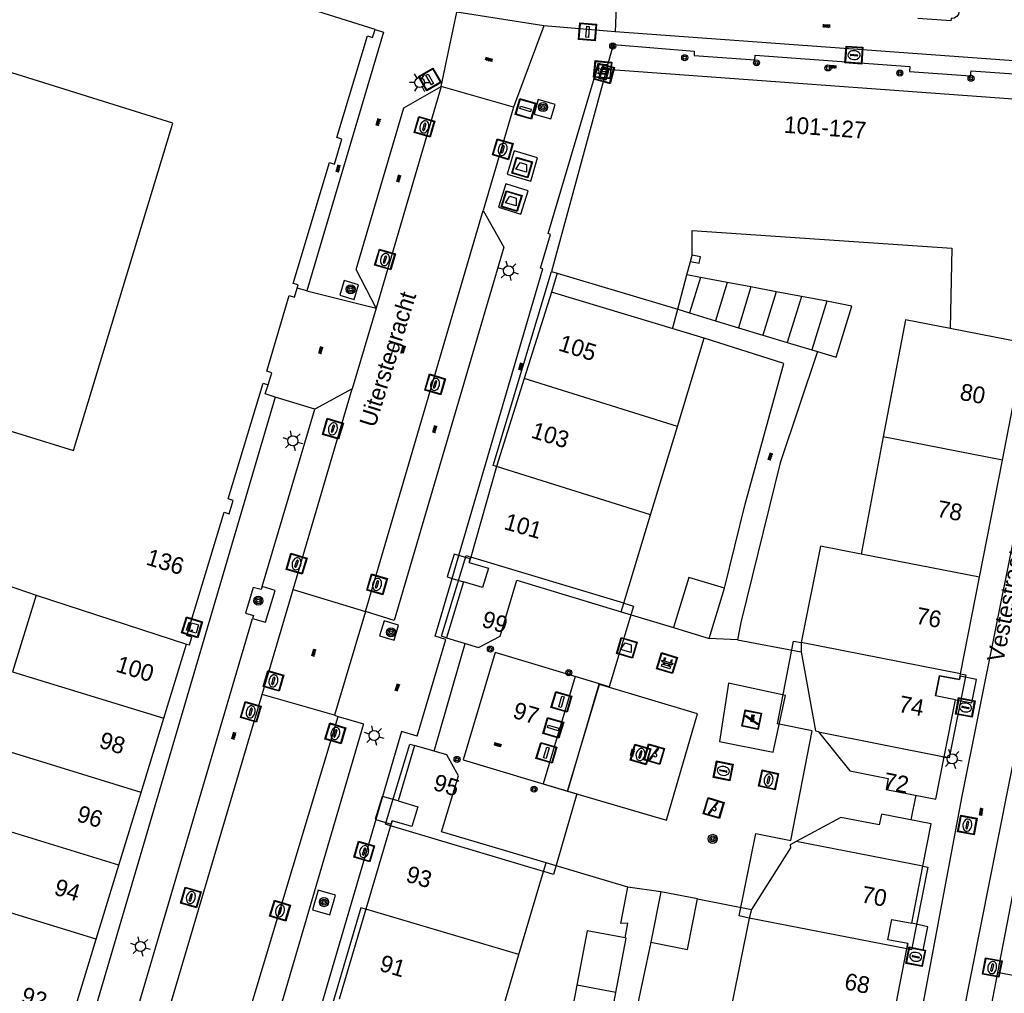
# Model space of a CAD drawing. Header units: metres. Extents: x 93870 to 95789, y 463036 to 464040.
# Tile 90 of 256: x 94176 to 94235, y 463757 to 463815. Entities that reach past the tile are written whole.
import ezdxf
from ezdxf.enums import TextEntityAlignment as Align

# ---------------------------------------------------------------- set-up
doc = ezdxf.new("R2010")
doc.units = ezdxf.units.M
doc.header["$LTSCALE"] = 25.4
for name, color, linetype in [('B_BEBOUWINGSGRENS_0', 1, 'Continuous'), ('B_BEBOUWINGSGRENS_1', 1, 'Continuous'), ('B_OVERBOUWLIJN_LIJN_1', 7, 'Continuous'), ('B_TUSSENMUUR_0', 7, 'Continuous'), ('G_GRENS_ALGEMEEN_0', 7, 'Continuous'), ('Q_AFVAL_APART_PLAATS_0', 7, 'Continuous'), ('Q_AFVALBAK_0', 7, 'Continuous'), ('Q_BANK_0', 7, 'Continuous'), ('Q_BOOM_0', 3, 'Continuous'), ('Q_BRANDKRAAN_0', 5, 'Continuous'), ('Q_CAI-KAST_0', 10, 'Continuous'), ('Q_ELEKTRAKAST_0', 7, 'Continuous'), ('Q_INSPECTIE_OF_RIOOLPUT_0', 253, 'Continuous'), ('Q_KOLK_0', 254, 'Continuous'), ('Q_LICHTMAST_0', 2, 'Continuous'), ('Q_PILAAR', 10, 'Continuous'), ('Q_PILAAR_0', 10, 'Continuous'), ('Q_SPEELVOORZIENING_0', 45, 'Continuous'), ('Q_STRAATNAAMBORD_0', 7, 'Continuous'), ('Q_VERKEERSBORDPAAL_0', 40, 'Continuous'), ('S_GBKN_SYMBOOL_OV_GROOT_0', 7, 'Continuous'), ('T_MUUR_30CM_0', 10, 'Continuous'), ('V_WEGGRENS_0', 7, 'Continuous'), ('Z_GBKN_HUISNUMMER_0', 252, 'Continuous'), ('Z_STRAATNAAM_0', 252, 'Continuous')]:
    doc.layers.add(name, color=color, linetype=linetype)
doc.layers.add('Q_PAAL_STEEN_0', color=7, linetype='Continuous', true_color=0xa97373)

# ---------------------------------------------------------------- blocks, each defined once
blk = doc.blocks.new('Q_AFVAL_APART_PLAATS')
for points in [[(-0.5, 0.5), (0.5, 0.5), (0.5, -0.5), (-0.5, -0.5)], [(-0.336, 0.197), (0.331, 0.197), (0.19, -0.251), (-0.196, -0.251)]]:
    blk.add_lwpolyline(points, close=True)
blk.add_lwpolyline([(-0.442, 0.464), (0.438, 0.464, -0.414214), (0.459, 0.442), (0.459, -0.437, -0.414214), (0.438, -0.459), (-0.442, -0.459, -0.414214), (-0.463, -0.437), (-0.463, 0.442, -0.414214), (-0.442, 0.464)], format="xyb")
blk = doc.blocks.new('Q_AFVALBAK')
for points in [[(-0.5, 0.5), (0.5, 0.5), (0.5, -0.5), (-0.5, -0.5)], [(-0.336, 0.197), (0.331, 0.197), (0.19, -0.251), (-0.196, -0.251)]]:
    blk.add_lwpolyline(points, close=True)
blk.add_lwpolyline([(-0.442, 0.464), (0.438, 0.464, -0.414214), (0.459, 0.442), (0.459, -0.437, -0.414214), (0.438, -0.459), (-0.442, -0.459, -0.414214), (-0.463, -0.437), (-0.463, 0.442), (-0.463, 0.444), (-0.463, 0.446), (-0.463, 0.448), (-0.462, 0.45), (-0.461, 0.451), (-0.46, 0.453), (-0.459, 0.455), (-0.458, 0.456), (-0.457, 0.457), (-0.456, 0.459), (-0.454, 0.46), (-0.453, 0.461), (-0.451, 0.462), (-0.449, 0.462), (-0.447, 0.463), (-0.446, 0.463), (-0.444, 0.464), (-0.442, 0.464)], format="xyb")
blk = doc.blocks.new('Q_STRAATNAAMBORD')
for points in [[(-0.5, 0.5), (0.5, 0.5), (0.5, -0.5), (-0.5, -0.5)], [(-0.369, 0.22), (0.358, 0.22), (0.358, -0.214), (-0.369, -0.214)]]:
    blk.add_lwpolyline(points, close=True)
for points in [[(-0.442, 0.464), (0.438, 0.464, -0.414214), (0.459, 0.442), (0.459, -0.437, -0.414214), (0.438, -0.459), (-0.442, -0.459, -0.414214), (-0.463, -0.437), (-0.463, 0.442), (-0.463, 0.444), (-0.463, 0.446), (-0.463, 0.448), (-0.462, 0.45), (-0.461, 0.451), (-0.46, 0.453), (-0.459, 0.455), (-0.458, 0.456), (-0.457, 0.457), (-0.456, 0.459), (-0.454, 0.46), (-0.453, 0.461), (-0.451, 0.462), (-0.449, 0.462), (-0.447, 0.463), (-0.446, 0.463), (-0.444, 0.464), (-0.442, 0.464)], [(-0.287, 0.16), (0.281, 0.16, -0.414214), (0.303, 0.139), (0.303, -0.134, -0.414214), (0.281, -0.156), (-0.287, -0.156, -0.414214), (-0.308, -0.134), (-0.308, 0.139), (-0.308, 0.14), (-0.308, 0.142), (-0.307, 0.144), (-0.307, 0.146), (-0.306, 0.148), (-0.305, 0.149), (-0.304, 0.151), (-0.303, 0.152), (-0.302, 0.154), (-0.3, 0.155), (-0.299, 0.156), (-0.297, 0.157), (-0.296, 0.158), (-0.294, 0.159), (-0.292, 0.159), (-0.29, 0.16), (-0.288, 0.16), (-0.287, 0.16)]]:
    blk.add_lwpolyline(points, format="xyb")
blk = doc.blocks.new('Q_CAI-KAST')
for points in [[(-0.5, 0.5), (0.5, 0.5), (0.5, -0.5), (-0.5, -0.5)], [(-0.262, 0.264), (0.25, 0.264), (0.25, 0.187), (-0.262, 0.187)], [(-0.262, 0.107), (0.25, 0.107), (0.25, -0.332), (-0.262, -0.332)]]:
    blk.add_lwpolyline(points, close=True)
blk.add_lwpolyline([(-0.442, 0.464), (0.438, 0.464, -0.414214), (0.459, 0.442), (0.459, -0.437, -0.414214), (0.438, -0.459), (-0.442, -0.459, -0.414214), (-0.463, -0.437), (-0.463, 0.442), (-0.463, 0.444), (-0.463, 0.446), (-0.463, 0.448), (-0.462, 0.45), (-0.461, 0.451), (-0.46, 0.453), (-0.459, 0.455), (-0.458, 0.456), (-0.457, 0.457), (-0.456, 0.459), (-0.454, 0.46), (-0.453, 0.461), (-0.451, 0.462), (-0.449, 0.462), (-0.447, 0.463), (-0.446, 0.463), (-0.444, 0.464), (-0.442, 0.464)], format="xyb")
blk.add_circle((-0.177, -0.034), 0.0354)
blk = doc.blocks.new('Q_ELEKTRAKAST')
for points in [[(-0.5, 0.5), (0.5, 0.5), (0.5, -0.5), (-0.5, -0.5)], [(-0.262, 0.264), (0.25, 0.264), (0.25, 0.187), (-0.262, 0.187)], [(-0.262, 0.107), (0.25, 0.107), (0.25, -0.332), (-0.262, -0.332)]]:
    blk.add_lwpolyline(points, close=True)
blk.add_lwpolyline([(-0.442, 0.464), (0.438, 0.464, -0.414214), (0.459, 0.442), (0.459, -0.437, -0.414214), (0.438, -0.459), (-0.442, -0.459, -0.414214), (-0.463, -0.437), (-0.463, 0.442), (-0.463, 0.444), (-0.463, 0.446), (-0.463, 0.448), (-0.462, 0.45), (-0.461, 0.451), (-0.46, 0.453), (-0.459, 0.455), (-0.458, 0.456), (-0.457, 0.457), (-0.456, 0.459), (-0.454, 0.46), (-0.453, 0.461), (-0.451, 0.462), (-0.449, 0.462), (-0.447, 0.463), (-0.446, 0.463), (-0.444, 0.464), (-0.442, 0.464)], format="xyb")
blk.add_lwpolyline([(-0.177, 0.001, -1), (-0.177, -0.069, -1)], format="xyb", close=True)
blk.add_lwpolyline([(0.044, 0.088), (-0.056, -0.112), (0.044, -0.112), (-0.056, -0.312)])
blk = doc.blocks.new('Q_LICHTMAST')
for points in [[(0, 0.3), (0, 0.6)], [(-0.26, 0.15), (-0.52, 0.3)], [(0.26, 0.15), (0.52, 0.3)], [(-0.26, -0.15), (-0.52, -0.3)], [(0, -0.3), (0, -0.6)], [(0.26, -0.15), (0.52, -0.3)]]:
    blk.add_lwpolyline(points)
blk.add_circle((0, 0), 0.3)
blk = doc.blocks.new('Q_VERKEERSBORDPAAL')
for points in [[(-0.5, 0.5), (0.5, 0.5), (0.5, -0.5), (-0.5, -0.5)], [(-0.08, 0.333), (0.071, 0.333), (0.071, -0.329), (-0.08, -0.329)]]:
    blk.add_lwpolyline(points, close=True)
blk.add_lwpolyline([(-0.442, 0.464), (0.438, 0.464, -0.414214), (0.459, 0.442), (0.459, -0.437, -0.414214), (0.438, -0.459), (-0.442, -0.459, -0.414214), (-0.463, -0.437), (-0.463, 0.442), (-0.463, 0.444), (-0.463, 0.446), (-0.463, 0.448), (-0.462, 0.45), (-0.461, 0.451), (-0.46, 0.453), (-0.459, 0.455), (-0.458, 0.456), (-0.457, 0.457), (-0.456, 0.459), (-0.454, 0.46), (-0.453, 0.461), (-0.451, 0.462), (-0.449, 0.462), (-0.447, 0.463), (-0.446, 0.463), (-0.444, 0.464), (-0.442, 0.464)], format="xyb")
blk = doc.blocks.new('Q_PAAL_STEEN')
for points in [[(-0.5, 0.5), (0.5, 0.5), (0.5, -0.5), (-0.5, -0.5)], [(-0.08, 0.333), (0.071, 0.333), (0.071, -0.329), (-0.08, -0.329)]]:
    blk.add_lwpolyline(points, close=True)
blk.add_lwpolyline([(-0.442, 0.464), (0.438, 0.464, -0.414214), (0.459, 0.442), (0.459, -0.437, -0.414214), (0.438, -0.459), (-0.442, -0.459, -0.414214), (-0.463, -0.437), (-0.463, 0.442), (-0.463, 0.444), (-0.463, 0.446), (-0.463, 0.448), (-0.462, 0.45), (-0.461, 0.451), (-0.46, 0.453), (-0.459, 0.455), (-0.458, 0.456), (-0.457, 0.457), (-0.456, 0.459), (-0.454, 0.46), (-0.453, 0.461), (-0.451, 0.462), (-0.449, 0.462), (-0.447, 0.463), (-0.446, 0.463), (-0.444, 0.464), (-0.442, 0.464)], format="xyb")
blk = doc.blocks.new('Q_KOLK')
blk.add_lwpolyline([(-0.5, 0.5), (0.5, 0.5), (0.5, -0.5), (-0.5, -0.5)], close=True)
for points in [[(-0.442, 0.464), (0.438, 0.464, -0.414214), (0.459, 0.442), (0.459, -0.437, -0.414214), (0.438, -0.459), (-0.442, -0.459, -0.414214), (-0.463, -0.437), (-0.463, 0.442, -0.414214), (-0.442, 0.464)], [(-0.345, 0.105, 0.380426), (-0.276, -0.18)], [(-0.008, 0.266, 0.240218), (-0.345, 0.105)], [(-0.194, 0.045, 0.853344), (-0.194, -0.032)], [(0.331, 0.111, 0.240191), (-0.008, 0.266)], [(0.185, -0.032, 0.849746), (0.185, 0.045)], [(0.267, -0.176, 0.380426), (0.331, 0.111)], [(-0.276, -0.18, 0.148452), (0.012, -0.257)], [(0.012, -0.257, 0.131742), (0.267, -0.176)]]:
    blk.add_lwpolyline(points, format="xyb")
for points in [[(-0.194, 0.045), (0.185, 0.045)], [(0.185, -0.032), (-0.194, -0.032)]]:
    blk.add_lwpolyline(points)
blk = doc.blocks.new('Q_INSPECTIE_OF_RIOOLPUT')
blk.add_lwpolyline([(-0.5, 0.5), (0.5, 0.5), (0.5, -0.5), (-0.5, -0.5)], close=True)
for points in [[(-0.442, 0.464), (0.438, 0.464, -0.414214), (0.459, 0.442), (0.459, -0.437, -0.414214), (0.438, -0.459), (-0.442, -0.459, -0.414214), (-0.463, -0.437), (-0.463, 0.442), (-0.463, 0.444), (-0.463, 0.446), (-0.463, 0.448), (-0.462, 0.45), (-0.461, 0.451), (-0.46, 0.453), (-0.459, 0.455), (-0.458, 0.456), (-0.457, 0.457), (-0.456, 0.459), (-0.454, 0.46), (-0.453, 0.461), (-0.451, 0.462), (-0.449, 0.462), (-0.447, 0.463), (-0.446, 0.463), (-0.444, 0.464), (-0.442, 0.464)], [(-0.345, 0.105, 0.380426), (-0.276, -0.18)], [(-0.008, 0.266, 0.240218), (-0.345, 0.105)], [(-0.194, 0.045, 0.853344), (-0.194, -0.032)], [(0.331, 0.111, 0.240191), (-0.008, 0.266)], [(0.185, -0.032, 0.849746), (0.185, 0.045)], [(0.267, -0.176, 0.380426), (0.331, 0.111)], [(-0.276, -0.18, 0.148452), (0.012, -0.257)], [(0.012, -0.257, 0.131742), (0.267, -0.176)]]:
    blk.add_lwpolyline(points, format="xyb")
for points in [[(-0.194, 0.045), (0.185, 0.045)], [(0.185, -0.032), (-0.194, -0.032)]]:
    blk.add_lwpolyline(points)
blk = doc.blocks.new('Q_BRANDKRAAN')
blk.add_lwpolyline([(-0.5, 0.5), (0.5, 0.5), (0.5, -0.5), (-0.5, -0.5)], close=True)
for points in [[(-0.442, 0.464), (0.438, 0.464, -0.414214), (0.459, 0.442), (0.459, -0.437, -0.414214), (0.438, -0.459), (-0.442, -0.459, -0.414214), (-0.463, -0.437), (-0.463, 0.442), (-0.463, 0.444), (-0.463, 0.446), (-0.463, 0.448), (-0.462, 0.45), (-0.461, 0.451), (-0.46, 0.453), (-0.459, 0.455), (-0.458, 0.456), (-0.457, 0.457), (-0.456, 0.459), (-0.454, 0.46), (-0.453, 0.461), (-0.451, 0.462), (-0.449, 0.462), (-0.447, 0.463), (-0.446, 0.463), (-0.444, 0.464), (-0.442, 0.464)], [(-0.345, 0.105, 0.380426), (-0.276, -0.18)], [(-0.008, 0.266, 0.240218), (-0.345, 0.105)], [(-0.194, 0.045, 0.853344), (-0.194, -0.032)], [(0.331, 0.111, 0.240191), (-0.008, 0.266)], [(0.185, -0.032, 0.849746), (0.185, 0.045)], [(0.267, -0.176, 0.380426), (0.331, 0.111)], [(-0.276, -0.18, 0.148452), (0.012, -0.257)], [(0.012, -0.257, 0.131742), (0.267, -0.176)]]:
    blk.add_lwpolyline(points, format="xyb")
for points in [[(-0.194, 0.045), (0.185, 0.045)], [(0.185, -0.032), (-0.194, -0.032)]]:
    blk.add_lwpolyline(points)
blk = doc.blocks.new('Q_SPEELVOORZIENING')
blk.add_lwpolyline([(-0.5, 0.5), (0.5, 0.5), (0.5, -0.5), (-0.5, -0.5)], close=True)
for points in [[(-0.442, 0.464), (0.438, 0.464, -0.414214), (0.459, 0.442), (0.459, -0.437, -0.414214), (0.438, -0.459), (-0.442, -0.459, -0.414214), (-0.463, -0.437), (-0.463, 0.442), (-0.463, 0.444), (-0.463, 0.446), (-0.463, 0.448), (-0.462, 0.45), (-0.461, 0.451), (-0.46, 0.453), (-0.459, 0.455), (-0.458, 0.456), (-0.457, 0.457), (-0.456, 0.459), (-0.454, 0.46), (-0.453, 0.461), (-0.451, 0.462), (-0.449, 0.462), (-0.447, 0.463), (-0.446, 0.463), (-0.444, 0.464), (-0.442, 0.464)], [(-0.363, 0.198, 1.168313), (-0.386, 0.141)], [(-0.087, 0.021, 0.778987), (-0.04, -0.167)], [(-0.04, -0.167, 0.508825), (0.056, -0.036)], [(0.355, -0.156, 1.031322), (0.378, -0.1)]]:
    blk.add_lwpolyline(points, format="xyb")
for points in [[(-0.386, 0.141), (-0.087, 0.021)], [(-0.363, 0.198), (0.378, -0.1)], [(0.056, -0.036), (0.355, -0.156)]]:
    blk.add_lwpolyline(points)
blk = doc.blocks.new('Q_BANK')
blk.add_lwpolyline([(-0.5, 0.5), (0.5, 0.5), (0.5, -0.5), (-0.5, -0.5)], close=True)
blk.add_lwpolyline([(-0.442, 0.464), (0.438, 0.464, -0.414214), (0.459, 0.442), (0.459, -0.437, -0.414214), (0.438, -0.459), (-0.442, -0.459, -0.414214), (-0.463, -0.437), (-0.463, 0.442), (-0.463, 0.444), (-0.463, 0.446), (-0.463, 0.448), (-0.462, 0.45), (-0.461, 0.451), (-0.46, 0.453), (-0.459, 0.455), (-0.458, 0.456), (-0.457, 0.457), (-0.456, 0.459), (-0.454, 0.46), (-0.453, 0.461), (-0.451, 0.462), (-0.449, 0.462), (-0.447, 0.463), (-0.446, 0.463), (-0.444, 0.464), (-0.442, 0.464)], format="xyb")
for points in [[(-0.267, 0.022), (-0.366, -0.078)], [(-0.18, 0.132), (-0.267, 0.132), (-0.267, 0.276)], [(-0.267, 0.276), (0.258, 0.276), (0.258, 0.132), (0.173, 0.132)], [(-0.18, 0.022), (-0.267, 0.022)], [(-0.267, 0.022), (-0.18, 0.022)], [(-0.18, 0.022), (-0.18, 0.132)], [(-0.18, 0.132), (-0.144, 0.132)], [(-0.144, 0.132), (-0.144, 0.022)], [(0.131, 0.132), (-0.144, 0.132)], [(0.131, 0.022), (-0.144, 0.022)], [(-0.144, 0.022), (0.131, 0.022)], [(0.131, 0.022), (-0.144, 0.022)], [(-0.144, 0.022), (0.131, 0.022)], [(-0.144, 0.022), (0.131, 0.022)], [(0.131, 0.022), (0.131, 0.132)], [(0.131, 0.132), (0.173, 0.132)], [(0.173, 0.132), (0.173, 0.022)], [(0.173, 0.022), (0.255, 0.022)], [(0.173, 0.022), (0.255, 0.022)], [(0.255, 0.022), (0.357, -0.078)], [(-0.236, -0.078), (-0.366, -0.078)], [(-0.192, -0.078), (-0.192, -0.27), (-0.236, -0.27), (-0.236, -0.078)], [(-0.236, -0.078), (-0.192, -0.078)], [(0.183, -0.078), (-0.192, -0.078)], [(0.226, -0.078), (0.226, -0.268), (0.183, -0.268), (0.183, -0.078)], [(0.183, -0.078), (0.226, -0.078)], [(0.357, -0.078), (0.226, -0.078)]]:
    blk.add_lwpolyline(points)
blk = doc.blocks.new('Q_BOOM')
for radius in [0.27, 0.18, 0.09]:
    blk.add_circle((0, 0), radius)
blk = doc.blocks.new('S_GBKN_SYMBOOL_OV_GROOT')
for points in [[(-0.21875, 0.0625), (0.21875, 0.0625)], [(-0.21875, 0), (0.21875, 0)], [(-0.1875, 0.0625), (-0.1875, 0)], [(-0.125, 0.09375), (-0.125, 0.0625)], [(-0.125, 0), (-0.125, -0.0625)], [(-0.0625, 0.0625), (-0.0625, 0)], [(0, 0.09375), (0, 0.0625)], [(0, 0), (0, -0.0625)], [(0.0625, 0.0625), (0.0625, 0)], [(0.125, 0.09375), (0.125, 0.0625)], [(0.125, 0), (0.125, -0.0625)], [(0.1875, 0.0625), (0.1875, 0)], [(-0.21875, -0.0625), (0.21875, -0.0625)], [(-0.1875, -0.0625), (-0.1875, -0.09375)], [(-0.0625, -0.0625), (-0.0625, -0.09375)], [(0.0625, -0.0625), (0.0625, -0.09375)], [(0.1875, -0.0625), (0.1875, -0.09375)]]:
    blk.add_lwpolyline(points)
blk = doc.blocks.new('BOOM-970')
at = {"layer": 'Q_PILAAR'}
for radius in [0.18, 0.09]:
    blk.add_circle((0, 0), radius, dxfattribs=at)
blk = doc.blocks.new('Q_PILAAR')
at = {"layer": 'Q_PILAAR'}
for p, q in [((0.115, 0.118), (0.051, 0.054)), ((0.052, 0.307), (0.116, 0.243)), ((0.308, 0.307), (0.243, 0.244)), ((0.244, 0.117), (0.309, 0.054))]:
    blk.add_line(p, q, dxfattribs=at)
blk.add_blockref('BOOM-970', (0.18, 0.18))

msp = doc.modelspace()

# ---------------------------------------------------------------- linework, layer by layer
at = {"layer": 'B_BEBOUWINGSGRENS_0'}
for p, q in [((94237.257, 463810.193), (94210.774, 463812.13)), ((94215.78, 463800.682), (94215.88, 463801.06)), ((94215.565, 463799.874), (94215.78, 463800.682)), ((94207.823, 463799.987), (94215.02, 463797.82)), ((94215.02, 463797.82), (94215.565, 463799.874)), ((94216.371, 463799.721), (94215.565, 463799.874)), ((94217.974, 463799.419), (94216.371, 463799.721)), ((94219.386, 463799.153), (94217.974, 463799.419)), ((94220.893, 463798.868), (94219.386, 463799.153)), ((94207.48, 463798.849), (94205.864, 463793.698)), ((94216.596, 463796.1), (94207.48, 463798.849)), ((94222.4, 463798.584), (94220.893, 463798.868)), ((94223.908, 463798.299), (94222.4, 463798.584)), ((94215.02, 463797.82), (94215.719, 463797.61)), ((94225.415, 463798.015), (94223.908, 463798.299)), ((94215.719, 463797.61), (94217.27, 463797.14)), ((94228.61, 463797.2), (94227.285, 463790.21)), ((94231.264, 463796.674), (94228.61, 463797.2)), ((94217.27, 463797.14), (94218.636, 463796.726)), ((94218.636, 463796.726), (94220.095, 463796.284)), ((94215, 463790.832), (94216.596, 463796.1)), ((94220.095, 463796.284), (94221.553, 463795.842)), ((94221.553, 463795.842), (94223.012, 463795.4)), ((94223.012, 463795.4), (94223.355, 463795.296)), ((94234.39, 463788.819), (94235.756, 463795.794)), ((94205.864, 463793.698), (94204.217, 463788.446)), ((94213.403, 463785.564), (94215, 463790.832)), ((94227.285, 463790.21), (94225.96, 463783.22)), ((94204.217, 463788.446), (94202.676, 463783.04)), ((94233.022, 463781.837), (94234.39, 463788.819)), ((94211.802, 463780.296), (94213.403, 463785.564)), ((94171.219, 463782.646), (94176.75, 463780.77)), ((94202.676, 463783.04), (94202.585, 463782.721)), ((94202.231, 463781.564), (94201.221, 463778.224)), ((94231.893, 463776.07), (94233.022, 463781.837)), ((94176.75, 463780.77), (94175.343, 463776.196)), ((94216.903, 463778.193), (94217.82, 463781.183)), ((94211.645, 463779.779), (94211.802, 463780.296)), ((94214.775, 463778.839), (94216.903, 463778.193)), ((94184.367, 463773.432), (94185.72, 463777.85)), ((94222.379, 463777.937), (94222.387, 463777.381)), ((94231.863, 463775.93), (94231.893, 463776.07)), ((94230.396, 463774.76), (94230.632, 463775.965)), ((94231.821, 463775.731), (94231.863, 463775.93)), ((94231.582, 463774.528), (94230.396, 463774.76)), ((94230.918, 463771.13), (94231.582, 463774.528)), ((94183.011, 463769.005), (94184.367, 463773.432)), ((94199.316, 463771.801), (94198.336, 463768.491)), ((94230.425, 463768.604), (94230.918, 463771.13)), ((94181.681, 463764.663), (94183.011, 463769.005)), ((94197.983, 463767.312), (94197.893, 463767.011)), ((94197.893, 463767.011), (94196.417, 463762.043)), ((94229.638, 463764.596), (94230.13, 463767.135)), ((94180.329, 463760.245), (94181.681, 463764.663)), ((94205.545, 463759.323), (94207.021, 463764.285)), ((94207.021, 463764.285), (94207.174, 463764.799)), ((94228.979, 463761.193), (94229.638, 463764.596)), ((94235.09, 463763.4), (94234.1, 463758.26)), ((94214.02, 463763.073), (94213.41, 463760.06)), ((94216.206, 463762.648), (94214.02, 463763.073)), ((94196.417, 463762.043), (94194.825, 463756.676)), ((94219.418, 463762.022), (94219.281, 463761.497)), ((94219.281, 463761.497), (94218.276, 463756.475)), ((94177.73, 463751.76), (94180.329, 463760.245)), ((94227.691, 463754.592), (94228.685, 463759.673)), ((94228.685, 463759.673), (94228.738, 463759.983)), ((94203.95, 463753.97), (94205.545, 463759.323)), ((94234.1, 463758.26), (94231.113, 463743.152)), ((94210.707, 463753.807), (94211.324, 463757.059))]:
    msp.add_line(p, q, dxfattribs=at)
for points in [[(94196.961, 463814.519), (94177.141, 463820.749), (94175.6, 463821.41), (94175.67, 463821.597), (94164.119, 463825.153), (94159.764, 463826.679), (94159.53, 463826.902), (94159.069, 463827.059), (94158.842, 463826.977), (94152.593, 463829.162), (94152.661, 463829.349), (94152.213, 463829.437)], [(94192.314, 463799.086), (94192.37, 463799.28), (94192.07, 463799.37), (94194.24, 463806.57), (94194.54, 463806.48), (94194.99, 463807.98), (94194.69, 463808.07), (94196.52, 463814.13), (94196.82, 463814.04), (94196.961, 463814.519)], [(94161.356, 463808.32), (94161.588, 463808.116), (94160.947, 463806.12), (94154.229, 463808.281), (94151.209, 463797.979), (94178.983, 463789.4), (94184.907, 463808.921), (94174.668, 463812.122)], [(94210.774, 463812.13), (94207.499, 463800.084), (94207.823, 463799.987)], [(94215.88, 463801.06), (94215.88, 463802.528), (94231.37, 463801.46), (94231.264, 463796.674)], [(94190.58, 463793.32), (94190.8, 463794.04), (94190.5, 463794.13), (94191.85, 463798.64), (94192.16, 463798.55), (94192.314, 463799.086)], [(94223.355, 463795.296), (94224.47, 463794.958), (94225.415, 463798.015)], [(94185.72, 463777.85), (94185.9, 463777.8), (94186.04, 463778.27), (94185.74, 463778.36), (94187.96, 463785.72), (94188.27, 463785.63), (94188.5, 463786.42), (94188.2, 463786.51), (94190.28, 463793.41), (94190.58, 463793.32)], [(94225.96, 463783.22), (94223.53, 463783.7), (94222.379, 463777.937)], [(94202.585, 463782.721), (94203.729, 463782.374), (94203.382, 463781.218), (94202.231, 463781.564)], [(94201.221, 463778.224), (94203.14, 463777.656), (94204.425, 463778.332), (94205.417, 463781.659), (94211.645, 463779.779)], [(94217.82, 463781.183), (94215.692, 463781.829), (94214.775, 463778.839)], [(94222.387, 463777.381), (94223.246, 463772.674), (94223.39, 463772.639), (94223.416, 463772.606)], [(94230.632, 463775.965), (94230.632, 463775.966), (94231.821, 463775.731)], [(94223.416, 463772.606), (94225.288, 463770.283), (94227.576, 463769.835), (94227.449, 463769.179), (94230.425, 463768.604)], [(94201.936, 463769.987), (94201.252, 463771.247), (94199.316, 463771.801)], [(94207.174, 463764.799), (94200.931, 463766.657), (94201.936, 463769.987)], [(94198.336, 463768.491), (94199.512, 463768.148), (94199.166, 463766.96), (94197.983, 463767.312)], [(94230.13, 463767.135), (94227.17, 463767.71), (94227.041, 463767.06), (94224.744, 463767.513), (94222.082, 463766.064)], [(94222.082, 463766.064), (94221.729, 463765.872), (94221.748, 463765.705), (94219.418, 463762.022)], [(94213.41, 463760.06), (94215.596, 463759.635), (94216.206, 463762.648)], [(94228.738, 463759.983), (94227.549, 463760.214), (94227.786, 463761.426), (94228.979, 463761.193)], [(94211.876, 463760.322), (94209.61, 463760.75), (94208.995, 463757.495)], [(94211.324, 463757.059), (94211.94, 463760.31), (94211.876, 463760.322)], [(94208.995, 463757.495), (94208.38, 463754.24), (94210.707, 463753.807)]]:
    msp.add_lwpolyline(points, dxfattribs=at)
at = {"layer": 'B_BEBOUWINGSGRENS_1'}
for p, q in [((94208.441, 463769.08), (94210.347, 463775.434)), ((94210.347, 463775.434), (94210.361, 463775.479))]:
    msp.add_line(p, q, dxfattribs=at)
msp.add_lwpolyline([(94210.361, 463775.479), (94204.134, 463777.356), (94202.224, 463770.954), (94208.441, 463769.08)], dxfattribs=at)
at = {"layer": 'B_OVERBOUWLIJN_LIJN_1'}
for p, q in [((94214.714, 463796.665), (94215.02, 463797.82)), ((94200.482, 463771.467), (94202.347, 463777.891)), ((94228.949, 463767.365), (94229.236, 463768.834))]:
    msp.add_line(p, q, dxfattribs=at)
for points in [[(94210.774, 463812.13), (94211.188, 463813.61), (94216.008, 463813.214), (94216.001, 463812.958), (94219.617, 463812.713), (94219.644, 463812.986), (94228.866, 463812.307), (94228.849, 463812.004), (94232.485, 463811.748), (94232.524, 463812.044), (94237.362, 463811.7), (94237.257, 463810.193)], [(94204.217, 463788.446), (94204.011, 463788.508), (94207.499, 463800.084)], [(94201.221, 463778.224), (94200.931, 463778.32), (94202.397, 463783.125), (94202.674, 463783.041)], [(94211.807, 463780.295), (94212.387, 463780.121), (94210.924, 463775.309), (94208.9, 463775.921), (94206.983, 463769.521), (94208.997, 463768.912), (94207.601, 463764.103), (94207.023, 463764.284)], [(94219.281, 463761.497), (94218.694, 463761.631), (94219.678, 463766.545), (94221.759, 463766.127), (94223.042, 463772.68), (94220.977, 463773.101), (94221.93, 463778.027), (94222.379, 463777.937)], [(94231.893, 463776.07), (94232.199, 463776.008), (94231.218, 463771.072), (94230.918, 463771.13)], [(94197.893, 463767.011), (94197.592, 463767.1), (94199.035, 463771.886), (94199.316, 463771.801)], [(94229.638, 463764.596), (94229.938, 463764.534), (94228.959, 463759.619), (94228.685, 463759.673)], [(94196.417, 463762.043), (94196.124, 463762.114), (94191.376, 463746.067), (94191.652, 463745.978)]]:
    msp.add_lwpolyline(points, dxfattribs=at)
at = {"layer": 'B_TUSSENMUUR_0'}
for p, q in [((94216.371, 463799.721), (94215.719, 463797.61)), ((94217.974, 463799.419), (94217.27, 463797.14)), ((94219.386, 463799.153), (94218.636, 463796.726)), ((94220.893, 463798.868), (94220.095, 463796.284)), ((94222.4, 463798.584), (94221.553, 463795.842)), ((94223.908, 463798.299), (94223.012, 463795.4)), ((94235.756, 463795.794), (94231.264, 463796.674)), ((94215, 463790.832), (94205.864, 463793.698)), ((94234.39, 463788.819), (94227.285, 463790.21)), ((94213.403, 463785.564), (94204.217, 463788.446)), ((94233.022, 463781.837), (94225.96, 463783.22)), ((94211.802, 463780.296), (94202.676, 463783.04)), ((94176.75, 463780.77), (94185.72, 463777.85)), ((94231.893, 463776.07), (94222.379, 463777.937)), ((94175.343, 463776.196), (94184.367, 463773.432)), ((94223.416, 463772.606), (94230.918, 463771.13)), ((94183.011, 463769.005), (94173.981, 463771.771)), ((94181.681, 463764.663), (94172.645, 463767.43)), ((94207.021, 463764.285), (94197.893, 463767.011)), ((94229.638, 463764.596), (94222.082, 463766.064)), ((94180.329, 463760.245), (94171.287, 463763.015)), ((94205.545, 463759.323), (94196.417, 463762.043)), ((94228.685, 463759.673), (94219.281, 463761.497)), ((94211.324, 463757.059), (94208.995, 463757.495))]:
    msp.add_line(p, q, dxfattribs=at)
msp.add_lwpolyline([(94239.349, 463749.668), (94240.774, 463756.954), (94234.1, 463758.26)], dxfattribs=at)
at = {"layer": 'G_GRENS_ALGEMEEN_0'}
for p, q in [((94202.645, 463782.937), (94201.957, 463783.137)), ((94202.585, 463782.721), (94202.645, 463782.937)), ((94201.557, 463781.769), (94202.231, 463781.564)), ((94231.821, 463775.731), (94230.632, 463775.965)), ((94198.336, 463768.491), (94197.407, 463768.757)), ((94197.007, 463767.391), (94197.923, 463767.113)), ((94197.923, 463767.113), (94197.983, 463767.312)), ((94228.738, 463759.983), (94228.704, 463759.783))]:
    msp.add_line(p, q, dxfattribs=at)
for points in [[(94215.78, 463800.682), (94216.293, 463800.569), (94216.383, 463800.95), (94215.88, 463801.06)], [(94201.957, 463783.137), (94201.692, 463783.214), (94201.274, 463781.855), (94201.557, 463781.769)], [(94230.632, 463775.965), (94230.628, 463775.966), (94230.396, 463774.76)], [(94231.582, 463774.528), (94232.56, 463774.347), (94232.839, 463775.745), (94231.863, 463775.93)], [(94231.863, 463775.93), (94231.863, 463775.93), (94231.821, 463775.731)], [(94197.407, 463768.757), (94197.383, 463768.764), (94196.975, 463767.401), (94197.007, 463767.391)], [(94228.704, 463759.783), (94229.669, 463759.592), (94229.948, 463760.979), (94228.979, 463761.193)]]:
    msp.add_lwpolyline(points, dxfattribs=at)
at = {"layer": 'T_MUUR_30CM_0'}
for p, q in [((94211.645, 463779.779), (94214.775, 463778.839)), ((94218.788, 463779.137), (94218.59, 463778.107)), ((94218.59, 463778.107), (94222.387, 463777.381)), ((94212.052, 463763.341), (94207.174, 463764.799)), ((94216.206, 463762.648), (94219.418, 463762.022))]:
    msp.add_line(p, q, dxfattribs=at)
msp.add_lwpolyline([(94211.876, 463760.322), (94212.05, 463761.21), (94211.634, 463761.182), (94212.052, 463763.341)], dxfattribs=at)
at = {"layer": 'V_WEGGRENS_0'}
for p, q in [((94211.402, 463817.179), (94211.283, 463814.383)), ((94201.409, 463813.482), (94201.845, 463815.551)), ((94207.033, 463814.725), (94201.845, 463815.551)), ((94197.458, 463814.357), (94192.902, 463798.927)), ((94196.961, 463814.519), (94197.458, 463814.357)), ((94207.033, 463814.725), (94205.224, 463809.889)), ((94211.283, 463814.383), (94207.033, 463814.725)), ((94200.911, 463811.12), (94201.409, 463813.482)), ((94200.911, 463811.12), (94197.033, 463797.895)), ((94205.224, 463809.889), (94200.911, 463811.12)), ((94205.224, 463809.889), (94203.416, 463803.725)), ((94207.456, 463809.179), (94207.702, 463810.043)), ((94205.259, 463807.276), (94204.845, 463805.879)), ((94204.762, 463805.31), (94204.328, 463803.907)), ((94196.397, 463779.801), (94203.416, 463803.725)), ((94207.823, 463799.987), (94207.48, 463798.849)), ((94192.902, 463798.927), (94192.314, 463799.086)), ((94192.902, 463798.927), (94197.033, 463797.895)), ((94197.033, 463797.895), (94195.608, 463793.074)), ((94192.074, 463781.111), (94195.608, 463793.074)), ((94195.608, 463793.074), (94193.371, 463791.864)), ((94193.371, 463791.864), (94191.007, 463792.587)), ((94190.23, 463781.289), (94193.371, 463791.864)), ((94201.557, 463781.769), (94201.957, 463783.137)), ((94190.222, 463774.845), (94192.074, 463781.111)), ((94190.996, 463781.05), (94190.23, 463781.289)), ((94192.074, 463781.111), (94196.397, 463779.801)), ((94196.397, 463779.801), (94194.541, 463773.603)), ((94198.095, 463778.092), (94198.36, 463778.976)), ((94199.482, 463772.361), (94201.191, 463778.123)), ((94218.59, 463778.107), (94216.903, 463778.193)), ((94216.207, 463773.699), (94210.347, 463775.434)), ((94221.457, 463774.783), (94218.048, 463775.513)), ((94182.681, 463749.319), (94190.222, 463774.845)), ((94194.541, 463773.603), (94190.222, 463774.845)), ((94214.342, 463767.347), (94216.207, 463773.699)), ((94184.14, 463738.254), (94194.772, 463773.535)), ((94194.541, 463773.603), (94194.772, 463773.535)), ((94208.441, 463769.08), (94214.342, 463767.347)), ((94197.407, 463768.757), (94197.007, 463767.391)), ((94197.007, 463767.391), (94189.324, 463741.147)), ((94214.02, 463763.073), (94212.052, 463763.341)), ((94213.41, 463760.06), (94212.496, 463755.781))]:
    msp.add_line(p, q, dxfattribs=at)
for points in [[(94231.524, 463816.039), (94231.675, 463815.938), (94231.775, 463815.785), (94231.807, 463815.606), (94231.767, 463815.428), (94231.66, 463815.281), (94231.504, 463815.186), (94231.324, 463815.16), (94231.321, 463815.03), (94229.352, 463815.173)], [(94237.734, 463812.335), (94235.6, 463812.6), (94211.283, 463814.383)], [(94201.957, 463783.137), (94206.964, 463800.236), (94206.833, 463800.284), (94207.438, 463802.292), (94207.288, 463802.334), (94210.219, 463812.181), (94210.774, 463812.13)], [(94197.033, 463797.895), (94195.839, 463800.191), (94198.687, 463809.847), (94200.911, 463811.12)], [(94207.702, 463810.043), (94206.696, 463810.329), (94206.45, 463809.465), (94207.456, 463809.179)], [(94223.843, 463727.197), (94229.21, 463753.92), (94231.96, 463768.68), (94238.03, 463798.89), (94238.752, 463808.36)], [(94242.398, 463807.988), (94230.89, 463750), (94226.44, 463726.701)], [(94204.845, 463805.879), (94206.249, 463805.463), (94206.663, 463806.86), (94205.259, 463807.276)], [(94204.328, 463803.907), (94205.662, 463803.494), (94206.096, 463804.897), (94204.762, 463805.31)], [(94203.416, 463803.725), (94204.656, 463801.523), (94198.111, 463779.264), (94196.397, 463779.801)], [(94195.983, 463799.283), (94195.12, 463799.537), (94194.864, 463798.668), (94195.727, 463798.414), (94195.983, 463799.283)], [(94217.82, 463781.183), (94219.046, 463786.202), (94221.34, 463794.58), (94216.596, 463796.1)], [(94223.355, 463795.296), (94221.13, 463788.658), (94218.788, 463779.137)], [(94191.007, 463792.587), (94190.414, 463792.777), (94190.58, 463793.32)], [(94191.007, 463792.587), (94176.749, 463744.132), (94176.896, 463744.073), (94175.385, 463738.867), (94175.671, 463738.796), (94174.681, 463735.453), (94173.786, 463732.169), (94173.481, 463732.219), (94172.384, 463726.603), (94172.095, 463726.647), (94171.614, 463724.295), (94171.484, 463724.319), (94164.606, 463688.594)], [(94201.191, 463778.123), (94200.547, 463778.321), (94201.557, 463781.769)], [(94190.23, 463781.289), (94190.174, 463781.102), (94189.698, 463781.226), (94189.24, 463779.686), (94189.708, 463779.56), (94189.655, 463779.383)], [(94189.655, 463779.383), (94190.429, 463779.159), (94190.996, 463781.05)], [(94182.681, 463749.319), (94181.478, 463751.621), (94189.655, 463779.383)], [(94198.36, 463778.976), (94197.5, 463779.234), (94197.235, 463778.35), (94198.095, 463778.092)], [(94210.347, 463775.434), (94210.31, 463775.445), (94208.441, 463769.08)], [(94218.048, 463775.513), (94217.506, 463772.044), (94220.708, 463771.394), (94221.457, 463774.783)], [(94194.772, 463773.535), (94196.266, 463773.092), (94186.424, 463739.517), (94185.304, 463738.897)], [(94199.482, 463772.361), (94198.542, 463772.634), (94197.407, 463768.757)], [(94194.602, 463762.877), (94193.562, 463763.174), (94193.225, 463761.995), (94194.265, 463761.698), (94194.602, 463762.877)]]:
    msp.add_lwpolyline(points, dxfattribs=at)
at = {"layer": 'Z_STRAATNAAM_0'}
msp.add_line((94197.837, 463794.813), (94198.134, 463795.768), dxfattribs=at)

# ---------------------------------------------------------------- block references
at = {"layer": 'Q_AFVAL_APART_PLAATS_0'}
for p, rotation in [((94205.738, 463806.28), 163.4956386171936), ((94205.117, 463804.273), 162.7977259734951)]:
    msp.add_blockref('Q_AFVAL_APART_PLAATS', p, dxfattribs=dict(at, rotation=rotation))
at = {"layer": 'Q_AFVALBAK_0', "rotation": 163.2839633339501}
msp.add_blockref('Q_AFVALBAK', (94211.985, 463777.629), dxfattribs=at)
at = {"layer": 'Q_BANK_0', "rotation": 163.113208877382}
msp.add_blockref('Q_BANK', (94214.379, 463776.716), dxfattribs=at)
at = {"layer": 'Q_BOOM_0'}
for p, rotation in [((94206.985, 463809.882), 164.1298546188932), ((94195.51, 463799.016), 73.58547552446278), ((94189.999, 463780.44), 73.43738548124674), ((94197.915, 463778.557), 73.3126490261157), ((94217.111, 463766.232), 163.6335920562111), ((94193.916, 463762.456), 74.04818584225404)]:
    msp.add_blockref('Q_BOOM', p, dxfattribs=dict(at, rotation=rotation))
at = {"layer": 'Q_BRANDKRAAN_0'}
for p, rotation in [((94225.533, 463812.988), 175.806395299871), ((94196.32, 463765.476), 73.68230491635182)]:
    msp.add_blockref('Q_BRANDKRAAN', p, dxfattribs=dict(at, rotation=rotation))
at = {"layer": 'Q_CAI-KAST_0', "rotation": 73.2150905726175}
msp.add_blockref('Q_CAI-KAST', (94186.048, 463778.848), dxfattribs=at)
at = {"layer": 'Q_ELEKTRAKAST_0', "rotation": 174.7497272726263}
msp.add_blockref('Q_ELEKTRAKAST', (94210.544, 463812.115), dxfattribs=at)
at = {"layer": 'Q_INSPECTIE_OF_RIOOLPUT_0'}
for p, rotation in [((94190.905, 463775.658), 73.53425140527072), ((94232.3, 463767.056), 79.44598365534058)]:
    msp.add_blockref('Q_INSPECTIE_OF_RIOOLPUT', p, dxfattribs=dict(at, rotation=rotation))
at = {"layer": 'Q_KOLK_0'}
for p, rotation in [((94199.908, 463808.71), 73.65714745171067), ((94204.582, 463807.368), 73.65274139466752), ((94197.559, 463800.792), 73.65714745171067), ((94200.552, 463793.344), 73.6489764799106), ((94194.454, 463790.698), 73.5422877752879), ((94192.286, 463782.644), 73.5422877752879), ((94197.09, 463781.415), 73.6489764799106), ((94189.55, 463773.809), 73.54158041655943), ((94232.177, 463774.074), 169.5148166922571), ((94194.598, 463772.521), 73.22971431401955), ((94212.803, 463771.265), 73.6373226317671), ((94217.733, 463770.289), 168.5249901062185), ((94220.444, 463769.745), 77.53744257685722), ((94185.979, 463762.737), 73.54158041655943), ((94191.299, 463761.947), 73.22971431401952), ((94229.214, 463759.198), 168.8042934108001), ((94233.784, 463758.557), 79.09793617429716)]:
    msp.add_blockref('Q_KOLK', p, dxfattribs=dict(at, rotation=rotation))
at = {"layer": 'Q_LICHTMAST_0'}
for p, rotation in [((94199.625, 463811.344), 29.78648035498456), ((94204.931, 463800.114), 73.61464053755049), ((94192.056, 463789.978), 73.4574602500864), ((94196.907, 463772.398), 73.66230434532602), ((94231.394, 463770.998), 78.95639514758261), ((94182.967, 463759.812), 73.58822684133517)]:
    msp.add_blockref('Q_LICHTMAST', p, dxfattribs=dict(at, rotation=rotation))
at = {"layer": 'Q_PAAL_STEEN_0'}
for p, rotation in [((94208.082, 463774.406), 163.2256564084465), ((94207.596, 463772.853), 73.63580530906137), ((94207.186, 463771.365), 163.2255356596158)]:
    msp.add_blockref('Q_PAAL_STEEN', p, dxfattribs=dict(at, rotation=rotation))
at = {"layer": 'Q_PILAAR_0'}
for p, rotation in [((94211.277, 463813.309), 77.26940005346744), ((94215.628, 463812.997), 175.8063952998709), ((94219.912, 463812.69), 175.8063952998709), ((94224.176, 463812.385), 175.8063952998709), ((94228.462, 463812.078), 175.806395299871), ((94232.712, 463811.773), 175.806395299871), ((94204.069, 463777.672), 163.2256564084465), ((94208.746, 463776.261), 163.2256564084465), ((94201.979, 463770.747), 73.38782885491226), ((94206.672, 463769.317), 163.2255356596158)]:
    msp.add_blockref('Q_PILAAR', p, dxfattribs=dict(at, rotation=rotation))
at = {"layer": 'Q_SPEELVOORZIENING_0'}
for p, rotation in [((94219.428, 463773.338), 168.5249901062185), ((94213.619, 463771.278), 73.6373226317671), ((94217.165, 463768.069), 73.6373226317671)]:
    msp.add_blockref('Q_SPEELVOORZIENING', p, dxfattribs=dict(at, rotation=rotation))
at = {"layer": 'Q_STRAATNAAMBORD_0', "rotation": 74.79036978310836}
msp.add_blockref('Q_STRAATNAAMBORD', (94210.63, 463811.893), dxfattribs=at)
at = {"layer": 'Q_VERKEERSBORDPAAL_0'}
for p, rotation in [((94209.637, 463814.379), 175.3992884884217), ((94200.229, 463811.533), 29.78648035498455), ((94205.945, 463809.777), 74.10716901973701)]:
    msp.add_blockref('Q_VERKEERSBORDPAAL', p, dxfattribs=dict(at, rotation=rotation))
at = {"layer": 'S_GBKN_SYMBOOL_OV_GROOT_0'}
for p, rotation in [((94223.893, 463814.72), 175.8488641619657), ((94203.766, 463812.72), 164.0703962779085), ((94224.267, 463812.288), 175.8063952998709), ((94197.156, 463808.994), 73.56677931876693), ((94194.764, 463806.23), 73.54976543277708), ((94198.375, 463805.63), 73.65714745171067), ((94193.723, 463795.388), 73.53327808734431), ((94198.649, 463795.441), 73.6489764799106), ((94205.661, 463794.417), 73.67927573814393), ((94200.527, 463790.678), 73.6489764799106), ((94220.543, 463789.047), 71.46929518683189), ((94193.31, 463777.347), 73.53425140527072), ((94198.293, 463775.27), 73.47972745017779), ((94219.481, 463773.425), 77.53744257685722), ((94188.543, 463772.385), 73.58822684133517), ((94204.29, 463771.84), 163.2255356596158), ((94212.324, 463771.394), 73.29829143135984), ((94233.121, 463767.848), 78.77521816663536)]:
    msp.add_blockref('S_GBKN_SYMBOOL_OV_GROOT', p, dxfattribs=dict(at, rotation=rotation))

# ---------------------------------------------------------------- texts
at = {"layer": 'Z_GBKN_HUISNUMMER_0', "linetype": 'Continuous'}
for s, rotation, p in [('101-127', 355.8, (94223.821, 463808.675)), ('105', 342.6, (94209.057, 463795.525)), ('80', 348.9, (94232.62, 463792.787)), ('103', 342.6, (94207.426, 463790.324)), ('78', 348.9, (94231.253, 463785.809)), ('101', 344.1, (94205.805, 463784.898)), ('136', 343.2, (94184.457, 463782.762)), ('76', 348.9, (94230.004, 463779.434)), ('99', 343.2, (94204.119, 463779.17)), ('100', 343, (94182.654, 463776.377)), ('74', 348.9, (94228.964, 463774.163)), ('97', 343.4, (94205.976, 463773.735)), ('98', 343, (94181.299, 463771.951)), ('95', 343.5, (94201.223, 463769.436)), ('72', 349, (94228.058, 463769.582)), ('96', 343, (94179.956, 463767.566)), ('93', 343.4, (94199.596, 463763.965)), ('94', 343, (94178.614, 463763.186)), ('70', 349, (94226.745, 463762.805)), ('91', 343.5, (94198.018, 463758.649)), ('68', 348.9, (94225.735, 463757.612)), ('92', 343, (94176.639, 463756.735))]:
    msp.add_text(s, height=1, rotation=rotation, dxfattribs=at).set_placement(p, align=Align.MIDDLE)
at = {"layer": 'Z_STRAATNAAM_0', "linetype": 'Continuous'}
for s, rotation, p in [('Uiterstegracht', 72.72458, (94197.837, 463794.813)), ('Vestestraat', 78.86989, (94234.614, 463780.134))]:
    msp.add_text(s, height=1, rotation=rotation, dxfattribs=at).set_placement(p, align=Align.MIDDLE)

doc.saveas('drawing.dxf')
